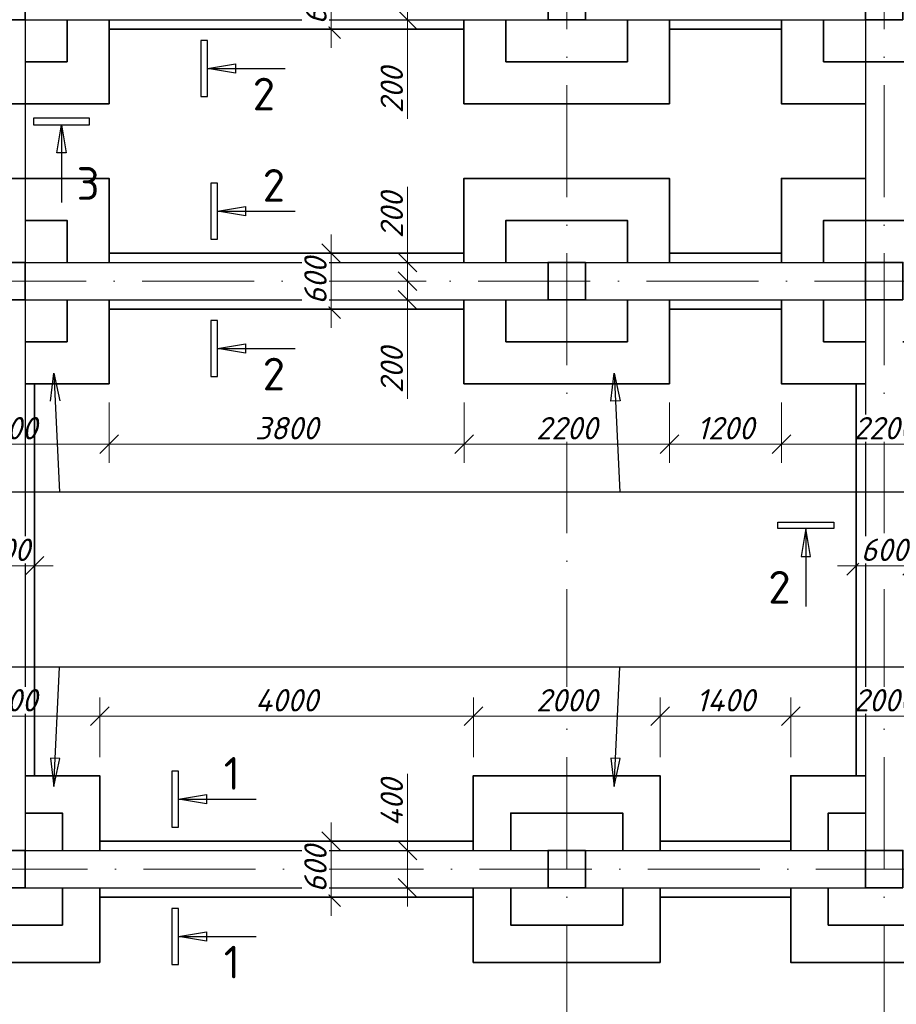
# Model space of a CAD drawing. Header units: millimetres. Extents: x 363306 to 7757304, y 1022887 to 1207196.
# Tile 11 of 256: x 482586 to 491973, y 1068336 to 1078885. Entities that reach past the tile are written whole.
import ezdxf

# ---------------------------------------------------------------- set-up
doc = ezdxf.new("R2010")
doc.units = ezdxf.units.MM
doc.linetypes.add('ACAD_ISO10W100', pattern=[18, 12, -3, 0, -3])
doc.layers.add('kcd_tx', color=7, linetype='Continuous')
doc.layers.add('размеры', color=12, linetype='Continuous', lineweight=15)
doc.styles.get("Standard").update_dxf_attribs({"font": 'isocpeui.ttf'})
doc.dimstyles.new('Санжар', dxfattribs={"dimtxt": 240, "dimasz": 200, "dimexe": 200, "dimexo": 200, "dimgap": 50, "dimtad": 1, "dimdec": 0, "dimtxsty": 'Standard', "dimblk": 'OBLIQUE', "dimcen": 2.5, "dimdle": 200, "dimclrd": 152, "dimclre": 152, "dimclrt": 152, "dimadec": 0, "dimazin": 0, "dimtfac": 1, "dimtdec": 0, "dimtmove": 0, "dimatfit": 3, "dimldrblk": 'OBLIQUE', "dimfxl": 0, "dimlwd": 0, "dimlwe": 0, "dimarcsym": 0})

# ---------------------------------------------------------------- blocks, each defined once
blk = doc.blocks.new('_Oblique')
at = {"color": 0, "linetype": 'ByBlock', "lineweight": -2}
blk.add_line((-0.5, -0.5), (0.5, 0.5), dxfattribs=at)
blk = doc.blocks.new('*D247')
at = {"layer": 'Defpoints', "color": 0, "lineweight": 25, "transparency": 16777216}
for p in [(486421, 1069985), (486740, 1069985), (486309, 1069585)]:
    blk.add_point(p, dxfattribs=at)
at = {"layer": 'kcd_tx', "lineweight": 0, "transparency": 16777216}
for p, q in [((486740, 1069985), (486740, 1070806)), ((486621, 1069985), (486940, 1069985)), ((486740, 1069385), (486740, 1069985)), ((486509, 1069585), (486940, 1069585))]:
    blk.add_line(p, q, dxfattribs=at)
at = {"layer": 'kcd_tx', "lineweight": 0, "transparency": 16777216, "xscale": 200, "yscale": 200, "zscale": 200}
for p, rotation in [((486740, 1069985), 90), ((486740, 1069585), 270)]:
    blk.add_blockref('_Oblique', p, dxfattribs=dict(at, rotation=rotation))
at = {"layer": 'kcd_tx', "lineweight": 40, "transparency": 16777216, "insert": (486570, 1070496), "char_height": 240, "attachment_point": 5, "rotation": 90, "bg_fill": 3, "box_fill_scale": 1.1, "bg_fill_color": 256, "bg_fill_true_color": 13158600, "bg_fill_transparency": 0}
blk.add_mtext('400', dxfattribs=at)
blk = doc.blocks.new('*D248')
at = {"layer": 'Defpoints', "color": 0, "lineweight": 25, "transparency": 16777216}
for p in [(486309, 1076085), (486740, 1076085), (486309, 1075885)]:
    blk.add_point(p, dxfattribs=at)
at = {"layer": 'kcd_tx', "lineweight": 0, "transparency": 16777216}
for p, q in [((486509, 1076085), (486940, 1076085)), ((486740, 1076085), (486740, 1075685)), ((486509, 1075885), (486940, 1075885)), ((486740, 1075885), (486740, 1074823))]:
    blk.add_line(p, q, dxfattribs=at)
at = {"layer": 'kcd_tx', "lineweight": 0, "transparency": 16777216, "xscale": 200, "yscale": 200, "zscale": 200}
for p, rotation in [((486740, 1076085), 90), ((486740, 1075885), 270)]:
    blk.add_blockref('_Oblique', p, dxfattribs=dict(at, rotation=rotation))
at = {"layer": 'kcd_tx', "lineweight": 40, "transparency": 16777216, "insert": (486570, 1075128), "char_height": 240, "attachment_point": 5, "rotation": 90, "bg_fill": 3, "box_fill_scale": 1.1, "bg_fill_color": 256, "bg_fill_true_color": 13158600, "bg_fill_transparency": 0}
blk.add_mtext('200', dxfattribs=at)
blk = doc.blocks.new('*D249')
at = {"layer": 'Defpoints', "color": 0, "lineweight": 25, "transparency": 16777216}
for p in [(486421, 1076285), (486740, 1076285), (486309, 1076085)]:
    blk.add_point(p, dxfattribs=at)
at = {"layer": 'kcd_tx', "lineweight": 0, "transparency": 16777216}
for p, q in [((486740, 1076285), (486740, 1077095)), ((486621, 1076285), (486940, 1076285)), ((486740, 1075885), (486740, 1076285)), ((486509, 1076085), (486940, 1076085))]:
    blk.add_line(p, q, dxfattribs=at)
at = {"layer": 'kcd_tx', "lineweight": 0, "transparency": 16777216, "xscale": 200, "yscale": 200, "zscale": 200}
for p, rotation in [((486740, 1076285), 90), ((486740, 1076085), 270)]:
    blk.add_blockref('_Oblique', p, dxfattribs=dict(at, rotation=rotation))
at = {"layer": 'kcd_tx', "lineweight": 40, "transparency": 16777216, "insert": (486570, 1076790), "char_height": 240, "attachment_point": 5, "rotation": 90, "bg_fill": 3, "box_fill_scale": 1.1, "bg_fill_color": 256, "bg_fill_true_color": 13158600, "bg_fill_transparency": 0}
blk.add_mtext('200', dxfattribs=at)
blk = doc.blocks.new('*D250')
at = {"layer": 'Defpoints', "color": 0, "lineweight": 25, "transparency": 16777216}
for p in [(486309, 1079085), (486740, 1079085), (486309, 1078885)]:
    blk.add_point(p, dxfattribs=at)
at = {"layer": 'kcd_tx', "lineweight": 0, "transparency": 16777216}
for p, q in [((486509, 1079085), (486940, 1079085)), ((486740, 1079085), (486740, 1078685)), ((486509, 1078885), (486940, 1078885)), ((486740, 1078885), (486740, 1077823))]:
    blk.add_line(p, q, dxfattribs=at)
at = {"layer": 'kcd_tx', "lineweight": 0, "transparency": 16777216, "xscale": 200, "yscale": 200, "zscale": 200}
for p, rotation in [((486740, 1079085), 90), ((486740, 1078885), 270)]:
    blk.add_blockref('_Oblique', p, dxfattribs=dict(at, rotation=rotation))
at = {"layer": 'kcd_tx', "lineweight": 40, "transparency": 16777216, "insert": (486570, 1078128), "char_height": 240, "attachment_point": 5, "rotation": 90, "bg_fill": 3, "box_fill_scale": 1.1, "bg_fill_color": 256, "bg_fill_true_color": 13158600, "bg_fill_transparency": 0}
blk.add_mtext('200', dxfattribs=at)
blk = doc.blocks.new('*D263')
at = {"linetype": 'Continuous', "lineweight": 0, "transparency": 16777216}
for p, q in [((483444, 1070985), (483444, 1071623)), ((487444, 1070985), (487444, 1071623)), ((483244, 1071423), (487644, 1071423))]:
    blk.add_line(p, q, dxfattribs=at)
at = {"layer": 'Defpoints', "color": 0, "lineweight": 25, "transparency": 16777216}
for p in [(487444, 1071423), (483444, 1070785), (487444, 1070785)]:
    blk.add_point(p, dxfattribs=at)
at = {"lineweight": 0, "transparency": 16777216, "xscale": 200, "yscale": 200, "zscale": 200, "rotation": 180}
blk.add_blockref('_Oblique', (483444, 1071423), dxfattribs=at)
at = {"lineweight": 0, "transparency": 16777216, "xscale": 200, "yscale": 200, "zscale": 200}
blk.add_blockref('_Oblique', (487444, 1071423), dxfattribs=at)
at = {"lineweight": 0, "transparency": 16777216, "insert": (485444, 1071593), "char_height": 240, "attachment_point": 5, "bg_fill": 3, "box_fill_scale": 1.1, "bg_fill_color": 256, "bg_fill_true_color": 13158600, "bg_fill_transparency": 0}
blk.add_mtext('4000', dxfattribs=at)
blk = doc.blocks.new('*D264')
at = {"linetype": 'Continuous', "lineweight": 0, "transparency": 16777216}
for p, q in [((487444, 1070985), (487444, 1071623)), ((489444, 1070985), (489444, 1071623)), ((487244, 1071423), (489644, 1071423))]:
    blk.add_line(p, q, dxfattribs=at)
at = {"layer": 'Defpoints', "color": 0, "lineweight": 25, "transparency": 16777216}
for p in [(489444, 1071423), (487444, 1070785), (489444, 1070785)]:
    blk.add_point(p, dxfattribs=at)
at = {"lineweight": 0, "transparency": 16777216, "xscale": 200, "yscale": 200, "zscale": 200, "rotation": 180}
blk.add_blockref('_Oblique', (487444, 1071423), dxfattribs=at)
at = {"lineweight": 0, "transparency": 16777216, "xscale": 200, "yscale": 200, "zscale": 200}
blk.add_blockref('_Oblique', (489444, 1071423), dxfattribs=at)
at = {"lineweight": 0, "transparency": 16777216, "insert": (488444, 1071593), "char_height": 240, "attachment_point": 5, "bg_fill": 3, "box_fill_scale": 1.1, "bg_fill_color": 256, "bg_fill_true_color": 13158600, "bg_fill_transparency": 0}
blk.add_mtext('2000', dxfattribs=at)
blk = doc.blocks.new('*D396')
at = {"linetype": 'Continuous', "lineweight": 0, "transparency": 16777216}
for p, q in [((489444, 1070985), (489444, 1071623)), ((490844, 1070985), (490844, 1071623)), ((489244, 1071423), (491044, 1071423))]:
    blk.add_line(p, q, dxfattribs=at)
at = {"layer": 'Defpoints', "color": 0, "lineweight": 25, "transparency": 16777216}
for p in [(490844, 1071423), (489444, 1070785), (490844, 1070785)]:
    blk.add_point(p, dxfattribs=at)
at = {"lineweight": 0, "transparency": 16777216, "xscale": 200, "yscale": 200, "zscale": 200, "rotation": 180}
blk.add_blockref('_Oblique', (489444, 1071423), dxfattribs=at)
at = {"lineweight": 0, "transparency": 16777216, "xscale": 200, "yscale": 200, "zscale": 200}
blk.add_blockref('_Oblique', (490844, 1071423), dxfattribs=at)
at = {"lineweight": 0, "transparency": 16777216, "insert": (490144, 1071593), "char_height": 240, "attachment_point": 5, "bg_fill": 3, "box_fill_scale": 1.1, "bg_fill_color": 256, "bg_fill_true_color": 13158600, "bg_fill_transparency": 0}
blk.add_mtext('1400', dxfattribs=at)
blk = doc.blocks.new('*D397')
at = {"linetype": 'Continuous', "lineweight": 0, "transparency": 16777216}
for p, q in [((490844, 1070985), (490844, 1071623)), ((492844, 1070985), (492844, 1071623)), ((490644, 1071423), (493044, 1071423))]:
    blk.add_line(p, q, dxfattribs=at)
at = {"layer": 'Defpoints', "color": 0, "lineweight": 25, "transparency": 16777216}
for p in [(492844, 1071423), (490844, 1070785), (492844, 1070785)]:
    blk.add_point(p, dxfattribs=at)
at = {"lineweight": 0, "transparency": 16777216, "xscale": 200, "yscale": 200, "zscale": 200, "rotation": 180}
blk.add_blockref('_Oblique', (490844, 1071423), dxfattribs=at)
at = {"lineweight": 0, "transparency": 16777216, "xscale": 200, "yscale": 200, "zscale": 200}
blk.add_blockref('_Oblique', (492844, 1071423), dxfattribs=at)
at = {"lineweight": 0, "transparency": 16777216, "insert": (491844, 1071593), "char_height": 240, "attachment_point": 5, "bg_fill": 3, "box_fill_scale": 1.1, "bg_fill_color": 256, "bg_fill_true_color": 13158600, "bg_fill_transparency": 0}
blk.add_mtext('2000', dxfattribs=at)
blk = doc.blocks.new('*D403')
at = {"linetype": 'Continuous', "lineweight": 0, "transparency": 16777216}
for p, q in [((481344, 1074785), (481344, 1074138)), ((483544, 1074785), (483544, 1074138)), ((481144, 1074338), (483744, 1074338))]:
    blk.add_line(p, q, dxfattribs=at)
at = {"layer": 'Defpoints', "color": 0, "lineweight": 25, "transparency": 16777216}
for p in [(481344, 1074985), (483544, 1074985), (483544, 1074338)]:
    blk.add_point(p, dxfattribs=at)
at = {"lineweight": 0, "transparency": 16777216, "xscale": 200, "yscale": 200, "zscale": 200, "rotation": 180}
blk.add_blockref('_Oblique', (481344, 1074338), dxfattribs=at)
at = {"lineweight": 0, "transparency": 16777216, "xscale": 200, "yscale": 200, "zscale": 200}
blk.add_blockref('_Oblique', (483544, 1074338), dxfattribs=at)
at = {"lineweight": 0, "transparency": 16777216, "insert": (482444, 1074508), "char_height": 240, "attachment_point": 5, "bg_fill": 3, "box_fill_scale": 1.1, "bg_fill_color": 256, "bg_fill_true_color": 13158600, "bg_fill_transparency": 0}
blk.add_mtext('2200', dxfattribs=at)
blk = doc.blocks.new('*D404')
at = {"linetype": 'Continuous', "lineweight": 0, "transparency": 16777216}
for p, q in [((483544, 1074785), (483544, 1074138)), ((487344, 1074785), (487344, 1074138)), ((483344, 1074338), (487544, 1074338))]:
    blk.add_line(p, q, dxfattribs=at)
at = {"layer": 'Defpoints', "color": 0, "lineweight": 25, "transparency": 16777216}
for p in [(483544, 1074985), (487344, 1074985), (487344, 1074338)]:
    blk.add_point(p, dxfattribs=at)
at = {"lineweight": 0, "transparency": 16777216, "xscale": 200, "yscale": 200, "zscale": 200, "rotation": 180}
blk.add_blockref('_Oblique', (483544, 1074338), dxfattribs=at)
at = {"lineweight": 0, "transparency": 16777216, "xscale": 200, "yscale": 200, "zscale": 200}
blk.add_blockref('_Oblique', (487344, 1074338), dxfattribs=at)
at = {"lineweight": 0, "transparency": 16777216, "insert": (485444, 1074508), "char_height": 240, "attachment_point": 5, "bg_fill": 3, "box_fill_scale": 1.1, "bg_fill_color": 256, "bg_fill_true_color": 13158600, "bg_fill_transparency": 0}
blk.add_mtext('3800', dxfattribs=at)
blk = doc.blocks.new('*D266')
at = {"linetype": 'Continuous', "lineweight": 0, "transparency": 16777216}
for p, q in [((487344, 1074785), (487344, 1074138)), ((489544, 1074785), (489544, 1074138)), ((487144, 1074338), (489744, 1074338))]:
    blk.add_line(p, q, dxfattribs=at)
at = {"layer": 'Defpoints', "color": 0, "lineweight": 25, "transparency": 16777216}
for p in [(487344, 1074985), (489544, 1074985), (489544, 1074338)]:
    blk.add_point(p, dxfattribs=at)
at = {"lineweight": 0, "transparency": 16777216, "xscale": 200, "yscale": 200, "zscale": 200, "rotation": 180}
blk.add_blockref('_Oblique', (487344, 1074338), dxfattribs=at)
at = {"lineweight": 0, "transparency": 16777216, "xscale": 200, "yscale": 200, "zscale": 200}
blk.add_blockref('_Oblique', (489544, 1074338), dxfattribs=at)
at = {"lineweight": 0, "transparency": 16777216, "insert": (488444, 1074508), "char_height": 240, "attachment_point": 5, "bg_fill": 3, "box_fill_scale": 1.1, "bg_fill_color": 256, "bg_fill_true_color": 13158600, "bg_fill_transparency": 0}
blk.add_mtext('2200', dxfattribs=at)
blk = doc.blocks.new('*D405')
at = {"linetype": 'Continuous', "lineweight": 0, "transparency": 16777216}
for p, q in [((489544, 1074785), (489544, 1074138)), ((490744, 1074785), (490744, 1074138)), ((489344, 1074338), (490944, 1074338))]:
    blk.add_line(p, q, dxfattribs=at)
at = {"layer": 'Defpoints', "color": 0, "lineweight": 25, "transparency": 16777216}
for p in [(489544, 1074985), (490744, 1074985), (490744, 1074338)]:
    blk.add_point(p, dxfattribs=at)
at = {"lineweight": 0, "transparency": 16777216, "xscale": 200, "yscale": 200, "zscale": 200, "rotation": 180}
blk.add_blockref('_Oblique', (489544, 1074338), dxfattribs=at)
at = {"lineweight": 0, "transparency": 16777216, "xscale": 200, "yscale": 200, "zscale": 200}
blk.add_blockref('_Oblique', (490744, 1074338), dxfattribs=at)
at = {"lineweight": 0, "transparency": 16777216, "insert": (490144, 1074508), "char_height": 240, "attachment_point": 5, "bg_fill": 3, "box_fill_scale": 1.1, "bg_fill_color": 256, "bg_fill_true_color": 13158600, "bg_fill_transparency": 0}
blk.add_mtext('1200', dxfattribs=at)
blk = doc.blocks.new('*D406')
at = {"linetype": 'Continuous', "lineweight": 0, "transparency": 16777216}
for p, q in [((490744, 1074785), (490744, 1074138)), ((492944, 1074785), (492944, 1074138)), ((490544, 1074338), (493144, 1074338))]:
    blk.add_line(p, q, dxfattribs=at)
at = {"layer": 'Defpoints', "color": 0, "lineweight": 25, "transparency": 16777216}
for p in [(490744, 1074985), (492944, 1074985), (492944, 1074338)]:
    blk.add_point(p, dxfattribs=at)
at = {"lineweight": 0, "transparency": 16777216, "xscale": 200, "yscale": 200, "zscale": 200, "rotation": 180}
blk.add_blockref('_Oblique', (490744, 1074338), dxfattribs=at)
at = {"lineweight": 0, "transparency": 16777216, "xscale": 200, "yscale": 200, "zscale": 200}
blk.add_blockref('_Oblique', (492944, 1074338), dxfattribs=at)
at = {"lineweight": 0, "transparency": 16777216, "insert": (491844, 1074508), "char_height": 240, "attachment_point": 5, "bg_fill": 3, "box_fill_scale": 1.1, "bg_fill_color": 256, "bg_fill_true_color": 13158600, "bg_fill_transparency": 0}
blk.add_mtext('2200', dxfattribs=at)
blk = doc.blocks.new('*D357')
at = {"linetype": 'Continuous', "lineweight": 0, "transparency": 16777216}
for p, q in [((481444, 1070985), (481444, 1071623)), ((483444, 1070985), (483444, 1071623)), ((481244, 1071423), (483644, 1071423))]:
    blk.add_line(p, q, dxfattribs=at)
at = {"layer": 'Defpoints', "color": 0, "lineweight": 25, "transparency": 16777216}
for p in [(483444, 1071423), (481444, 1070785), (483444, 1070785)]:
    blk.add_point(p, dxfattribs=at)
at = {"lineweight": 0, "transparency": 16777216, "xscale": 200, "yscale": 200, "zscale": 200, "rotation": 180}
blk.add_blockref('_Oblique', (481444, 1071423), dxfattribs=at)
at = {"lineweight": 0, "transparency": 16777216, "xscale": 200, "yscale": 200, "zscale": 200}
blk.add_blockref('_Oblique', (483444, 1071423), dxfattribs=at)
at = {"lineweight": 0, "transparency": 16777216, "insert": (482444, 1071593), "char_height": 240, "attachment_point": 5, "bg_fill": 3, "box_fill_scale": 1.1, "bg_fill_color": 256, "bg_fill_true_color": 13158600, "bg_fill_transparency": 0}
blk.add_mtext('2000', dxfattribs=at)
blk = doc.blocks.new('*D200')
at = {"layer": 'Defpoints', "color": 0, "lineweight": 25, "transparency": 16777216}
for p in [(485923, 1070085), (486141, 1070085, 0), (486141, 1069485, 0)]:
    blk.add_point(p, dxfattribs=at)
at = {"layer": 'kcd_tx', "lineweight": 0, "transparency": 16777216}
for p, q in [((485923, 1069285), (485923, 1070285)), ((485941, 1070085), (485723, 1070085)), ((485941, 1069485), (485723, 1069485))]:
    blk.add_line(p, q, dxfattribs=at)
at = {"layer": 'kcd_tx', "lineweight": 0, "transparency": 16777216, "xscale": 200, "yscale": 200, "zscale": 200}
for p, rotation in [((485923, 1070085), 90), ((485923, 1069485), 270)]:
    blk.add_blockref('_Oblique', p, dxfattribs=dict(at, rotation=rotation))
at = {"layer": 'kcd_tx', "lineweight": 40, "transparency": 16777216, "insert": (485753, 1069785), "char_height": 240, "attachment_point": 5, "rotation": 90, "bg_fill": 3, "box_fill_scale": 1.1, "bg_fill_color": 256, "bg_fill_true_color": 13158600, "bg_fill_transparency": 0}
blk.add_mtext('600', dxfattribs=at)
blk = doc.blocks.new('*D204')
at = {"layer": 'Defpoints', "color": 0, "lineweight": 25, "transparency": 16777216}
for p in [(485923, 1079385), (486141, 1079385, 0), (486141, 1078785, 0)]:
    blk.add_point(p, dxfattribs=at)
at = {"layer": 'kcd_tx', "lineweight": 0, "transparency": 16777216}
for p, q in [((485923, 1078585), (485923, 1079585)), ((485941, 1079385), (485723, 1079385)), ((485941, 1078785), (485723, 1078785))]:
    blk.add_line(p, q, dxfattribs=at)
at = {"layer": 'kcd_tx', "lineweight": 0, "transparency": 16777216, "xscale": 200, "yscale": 200, "zscale": 200}
for p, rotation in [((485923, 1079385), 90), ((485923, 1078785), 270)]:
    blk.add_blockref('_Oblique', p, dxfattribs=dict(at, rotation=rotation))
at = {"layer": 'kcd_tx', "lineweight": 40, "transparency": 16777216, "insert": (485753, 1079085), "char_height": 240, "attachment_point": 5, "rotation": 90, "bg_fill": 3, "box_fill_scale": 1.1, "bg_fill_color": 256, "bg_fill_true_color": 13158600, "bg_fill_transparency": 0}
blk.add_mtext('600', dxfattribs=at)
blk = doc.blocks.new('*D206')
at = {"layer": 'Defpoints', "color": 0, "lineweight": 25, "transparency": 16777216}
for p in [(485923, 1076385), (486141, 1076385, 0), (486141, 1075785, 0)]:
    blk.add_point(p, dxfattribs=at)
at = {"layer": 'kcd_tx', "lineweight": 0, "transparency": 16777216}
for p, q in [((485923, 1075585), (485923, 1076585)), ((485941, 1076385), (485723, 1076385)), ((485941, 1075785), (485723, 1075785))]:
    blk.add_line(p, q, dxfattribs=at)
at = {"layer": 'kcd_tx', "lineweight": 0, "transparency": 16777216, "xscale": 200, "yscale": 200, "zscale": 200}
for p, rotation in [((485923, 1076385), 90), ((485923, 1075785), 270)]:
    blk.add_blockref('_Oblique', p, dxfattribs=dict(at, rotation=rotation))
at = {"layer": 'kcd_tx', "lineweight": 40, "transparency": 16777216, "insert": (485753, 1076085), "char_height": 240, "attachment_point": 5, "rotation": 90, "bg_fill": 3, "box_fill_scale": 1.1, "bg_fill_color": 256, "bg_fill_true_color": 13158600, "bg_fill_transparency": 0}
blk.add_mtext('600', dxfattribs=at)
blk = doc.blocks.new('*D207')
at = {"layer": 'Defpoints', "color": 0, "lineweight": 25, "transparency": 16777216}
blk.add_point((482744, 1073035), dxfattribs=at)
at = {"layer": 'kcd_tx', "lineweight": 0, "transparency": 16777216}
for p, q in [((481944, 1073035), (482944, 1073035)), ((482144, 1073036), (482144, 1072835)), ((482744, 1073036), (482744, 1072835))]:
    blk.add_line(p, q, dxfattribs=at)
at = {"layer": 'kcd_tx', "lineweight": 0, "transparency": 16777216, "xscale": 200, "yscale": 200, "zscale": 200, "rotation": 180}
blk.add_blockref('_Oblique', (482144, 1073035), dxfattribs=at)
at = {"layer": 'kcd_tx', "lineweight": 0, "transparency": 16777216, "xscale": 200, "yscale": 200, "zscale": 200}
blk.add_blockref('_Oblique', (482744, 1073035), dxfattribs=at)
at = {"layer": 'kcd_tx', "lineweight": 25, "transparency": 16777216, "insert": (482444, 1073205), "char_height": 240, "attachment_point": 5, "bg_fill": 3, "box_fill_scale": 1.1, "bg_fill_color": 256, "bg_fill_true_color": 13158600, "bg_fill_transparency": 0}
blk.add_mtext('600', dxfattribs=at)
at = {"layer": 'Defpoints', "color": 0, "lineweight": 25, "transparency": 16777216}
for p in [(482144, 1073348, 0), (482744, 1073348, 0)]:
    blk.add_point(p, dxfattribs=at)
blk = doc.blocks.new('*D208')
at = {"layer": 'Defpoints', "color": 0, "lineweight": 25, "transparency": 16777216}
blk.add_point((492144, 1073035), dxfattribs=at)
at = {"layer": 'kcd_tx', "lineweight": 0, "transparency": 16777216}
for p, q in [((491344, 1073035), (492344, 1073035)), ((491544, 1073036), (491544, 1072835)), ((492144, 1073036), (492144, 1072835))]:
    blk.add_line(p, q, dxfattribs=at)
at = {"layer": 'kcd_tx', "lineweight": 0, "transparency": 16777216, "xscale": 200, "yscale": 200, "zscale": 200, "rotation": 180}
blk.add_blockref('_Oblique', (491544, 1073035), dxfattribs=at)
at = {"layer": 'kcd_tx', "lineweight": 0, "transparency": 16777216, "xscale": 200, "yscale": 200, "zscale": 200}
blk.add_blockref('_Oblique', (492144, 1073035), dxfattribs=at)
at = {"layer": 'kcd_tx', "lineweight": 25, "transparency": 16777216, "insert": (491844, 1073205), "char_height": 240, "attachment_point": 5, "bg_fill": 3, "box_fill_scale": 1.1, "bg_fill_color": 256, "bg_fill_true_color": 13158600, "bg_fill_transparency": 0}
blk.add_mtext('600', dxfattribs=at)
at = {"layer": 'Defpoints', "color": 0, "lineweight": 25, "transparency": 16777216}
for p in [(491544, 1073348, 0), (492144, 1073348, 0)]:
    blk.add_point(p, dxfattribs=at)

msp = doc.modelspace()

# ---------------------------------------------------------------- linework, layer by layer
at = {"color": 1, "linetype": 'ACAD_ISO10W100', "lineweight": 9, "ltscale": 100}
for p, q in [((488443.503, 1085384.834), (488443.503, 1066657.115)), ((491843.503, 1085384.834), (491843.503, 1066657.115)), ((474895.797, 1076084.834), (505397.075, 1076084.834)), ((474910.453, 1069784.834), (504643.503, 1069784.834))]:
    msp.add_line(p, q, dxfattribs=at)
at = {"lineweight": 30, "ltscale": 100}
for p, q in [((482643.503, 1078884.834), (488243.503, 1078884.834)), ((488643.503, 1078884.834), (491643.503, 1078884.834)), ((482643.503, 1076284.834), (488243.503, 1076284.834)), ((488643.503, 1076284.834), (491643.503, 1076284.834)), ((482643.503, 1075884.834), (488243.503, 1075884.834)), ((488643.503, 1075884.834), (491643.503, 1075884.834)), ((491643.503, 1075884.834), (491643.503, 1069984.834)), ((488643.503, 1069984.834), (491643.503, 1069984.834)), ((482643.503, 1069584.834), (488243.503, 1069584.834)), ((488643.503, 1069584.834), (491643.503, 1069584.834))]:
    msp.add_line(p, q, dxfattribs=at)
at = {"color": 5, "lineweight": 30, "ltscale": 100}
msp.add_line((482643.503, 1078884.834), (482643.503, 1076284.834), dxfattribs=at)
at = {"linetype": 'Continuous', "lineweight": 25}
for p, q in [((484596.414, 1078662.783), (484526.414, 1078662.783)), ((484526.414, 1078662.783), (484526.414, 1078062.783)), ((484596.414, 1078062.783), (484596.414, 1078662.783)), ((484596.414, 1078362.783), (484896.865, 1078413.061)), ((484896.865, 1078312.505), (484596.414, 1078362.783)), ((484896.865, 1078413.061), (484896.865, 1078312.505)), ((484526.414, 1078062.783), (484596.414, 1078062.783)), ((483333.042, 1077828.555), (482733.042, 1077828.555)), ((482733.042, 1077828.555), (482733.042, 1077758.555)), ((483333.042, 1077758.555), (483333.042, 1077828.555)), ((482733.042, 1077758.555), (483333.042, 1077758.555)), ((482982.764, 1077458.105), (483033.042, 1077758.555)), ((483033.042, 1077758.555), (483083.32, 1077458.105)), ((483083.32, 1077458.105), (482982.764, 1077458.105)), ((484703.228, 1077134.615), (484633.228, 1077134.615)), ((484633.228, 1077134.615), (484633.228, 1076534.615)), ((484703.228, 1076534.615), (484703.228, 1077134.615)), ((484703.228, 1076834.615), (485003.678, 1076884.893)), ((485003.678, 1076884.893), (485003.678, 1076784.337)), ((485003.678, 1076784.337), (484703.228, 1076834.615)), ((484633.228, 1076534.615), (484703.228, 1076534.615)), ((484703.228, 1075662.783), (484633.228, 1075662.783)), ((484633.228, 1075662.783), (484633.228, 1075062.783)), ((484703.228, 1075062.783), (484703.228, 1075662.783)), ((484703.228, 1075362.783), (485003.678, 1075413.061)), ((485003.678, 1075413.061), (485003.678, 1075312.505)), ((485003.678, 1075312.505), (484703.228, 1075362.783)), ((484633.228, 1075062.783), (484703.228, 1075062.783)), ((490703.964, 1073432.818), (490703.964, 1073502.818)), ((490703.964, 1073502.818), (491303.964, 1073502.818)), ((491303.964, 1073502.818), (491303.964, 1073432.818)), ((491303.964, 1073432.818), (490703.964, 1073432.818)), ((491003.964, 1073432.818), (490953.686, 1073132.368)), ((491054.242, 1073132.368), (491003.964, 1073432.818)), ((490953.686, 1073132.368), (491054.242, 1073132.368)), ((484285.507, 1070534.615), (484585.957, 1070584.893)), ((484585.957, 1070484.337), (484285.507, 1070534.615)), ((484585.957, 1070584.893), (484585.957, 1070484.337)), ((484215.507, 1070234.615), (484285.507, 1070234.615)), ((484285.507, 1069362.783), (484215.507, 1069362.783)), ((484215.507, 1069362.783), (484215.507, 1068762.783)), ((484285.507, 1068762.783), (484285.507, 1069362.783)), ((484285.507, 1069062.783), (484585.957, 1069113.061)), ((484585.957, 1069012.505), (484285.507, 1069062.783)), ((484585.957, 1069113.061), (484585.957, 1069012.505)), ((484215.507, 1068762.783), (484285.507, 1068762.783))]:
    msp.add_line(p, q, dxfattribs=at)
for points in [[(484596.414, 1078362.783), (485429.748, 1078362.783)], [(483033.042, 1077758.555), (483033.042, 1076925.222)], [(484703.228, 1076834.615), (485536.561, 1076834.615)], [(484703.228, 1075362.783), (485536.561, 1075362.783)], [(491003.964, 1073432.818), (491003.964, 1072599.485)], [(484285.507, 1070534.615), (485118.84, 1070534.615)], [(484285.507, 1069062.783), (485118.84, 1069062.783)]]:
    msp.add_lwpolyline(points, dxfattribs=at)
at = {"color": 5, "lineweight": 25, "ltscale": 100}
for points in [[(507660.09, 1073821.911), (479613.786, 1073821.911)], [(507660.09, 1071947.757), (479613.786, 1071947.757)]]:
    msp.add_lwpolyline(points, dxfattribs=at)
at = {"layer": 'размеры', "color": 5, "lineweight": 30, "ltscale": 5}
msp.add_line((491643.503, 1078884.834), (491643.503, 1076284.834), dxfattribs=at)
at = {"layer": 'размеры', "lineweight": 35, "ltscale": 5}
for points in [[(482643.503, 1078884.834), (482243.503, 1078884.834), (482243.503, 1079284.834), (482643.503, 1079284.834)], [(488643.503, 1078884.834), (488243.503, 1078884.834), (488243.503, 1079284.834), (488643.503, 1079284.834)], [(492043.503, 1078884.834), (491643.503, 1078884.834), (491643.503, 1079284.834), (492043.503, 1079284.834)], [(482643.503, 1075884.834), (482243.503, 1075884.834), (482243.503, 1076284.834), (482643.503, 1076284.834)], [(488643.503, 1075884.834), (488243.503, 1075884.834), (488243.503, 1076284.834), (488643.503, 1076284.834)], [(492043.503, 1075884.834), (491643.503, 1075884.834), (491643.503, 1076284.834), (492043.503, 1076284.834)], [(482643.503, 1069984.834), (482243.503, 1069984.834), (482243.503, 1069584.834), (482643.503, 1069584.834)], [(488643.503, 1069984.834), (488243.503, 1069984.834), (488243.503, 1069584.834), (488643.503, 1069584.834)], [(492043.503, 1069584.834), (491643.503, 1069584.834), (491643.503, 1069984.834), (492043.503, 1069984.834)]]:
    msp.add_lwpolyline(points, close=True, dxfattribs=at)
at = {"layer": 'размеры', "color": 18, "lineweight": 35, "ltscale": 5, "true_color": 0x000000}
for points in [[(483543.503, 1078884.834), (483543.503, 1077984.834), (481343.503, 1077984.834), (481343.503, 1078884.834)], [(483093.503, 1078884.834), (483093.503, 1078434.834), (482643.503, 1078434.834)], [(489543.503, 1078884.834), (489543.503, 1077984.834), (487343.503, 1077984.834), (487343.503, 1078884.834)], [(489093.503, 1078884.834), (489093.503, 1078434.834), (487793.503, 1078434.834), (487793.503, 1078884.834)], [(491643.503, 1077984.834), (490743.503, 1077984.834), (490743.503, 1078884.834)], [(492493.503, 1078884.834), (492493.503, 1078434.834), (491193.503, 1078434.834), (491193.503, 1078884.834)], [(489543.503, 1078784.834), (490743.503, 1078784.834)], [(481343.503, 1076284.834), (481343.503, 1077184.834), (483543.503, 1077184.834), (483543.503, 1076284.834)], [(487343.503, 1076284.834), (487343.503, 1077184.834), (489543.503, 1077184.834), (489543.503, 1076284.834)], [(490743.503, 1076284.834), (490743.503, 1077184.834), (491643.503, 1077184.834)], [(482643.503, 1076734.834), (483093.503, 1076734.834), (483093.503, 1076284.834)], [(487793.503, 1076284.834), (487793.503, 1076734.834), (489093.503, 1076734.834), (489093.503, 1076284.834)], [(491193.503, 1076284.834), (491193.503, 1076734.834), (492493.503, 1076734.834), (492493.503, 1075434.834), (492043.503, 1075434.834)], [(489543.503, 1076384.834), (490743.503, 1076384.834)], [(483093.503, 1075884.834), (483093.503, 1075434.834), (482643.503, 1075434.834)], [(483543.503, 1075884.834), (483543.503, 1074984.834), (482643.503, 1074984.834)], [(487793.503, 1075884.834), (487793.503, 1075434.834), (489093.503, 1075434.834), (489093.503, 1075884.834)], [(491643.503, 1074984.834), (490743.503, 1074984.834), (490743.503, 1075884.834)], [(491643.503, 1075434.834), (491193.503, 1075434.834), (491193.503, 1075884.834)], [(489543.503, 1075784.834), (490743.503, 1075784.834)], [(482643.503, 1070784.834), (483443.503, 1070784.834), (483443.503, 1069984.834)], [(490843.503, 1069984.834), (490843.503, 1070784.834), (491643.503, 1070784.834)], [(482643.503, 1070384.834), (483043.503, 1070384.834), (483043.503, 1069984.834)], [(489043.503, 1069984.834), (489043.503, 1070384.834), (487843.503, 1070384.834), (487843.503, 1069984.834)], [(491243.503, 1069984.834), (491243.503, 1070384.834), (491643.503, 1070384.834)], [(489443.503, 1070084.834), (490843.503, 1070084.834)], [(483443.503, 1069584.834), (483443.503, 1068784.834), (481443.503, 1068784.834), (481443.503, 1069584.834)], [(483043.503, 1069584.834), (483043.503, 1069184.834), (481843.503, 1069184.834), (481843.503, 1069584.834)], [(489443.503, 1069584.834), (489443.503, 1068784.834), (487443.503, 1068784.834), (487443.503, 1069584.834)], [(489043.503, 1069584.834), (489043.503, 1069184.834), (487843.503, 1069184.834), (487843.503, 1069584.834)], [(492843.503, 1069584.834), (492843.503, 1068784.834), (490843.503, 1068784.834), (490843.503, 1069584.834)], [(492443.503, 1069584.834), (492443.503, 1069184.834), (491243.503, 1069184.834), (491243.503, 1069584.834)], [(489443.503, 1069484.834), (490843.503, 1069484.834)]]:
    msp.add_lwpolyline(points, dxfattribs=at)

# ---------------------------------------------------------------- texts
at = {"linetype": 'Continuous', "lineweight": 25, "char_height": 350, "width": 315}
for s, insert, attachment_point in [('{\\fISOCPEUR|b0|i0|c204|p34;2}', (485081.414, 1078262.783), 1), ('{\\fISOCPEUR|b0|i0|c204|p34;3}', (483195.738, 1077304.833), 1), ('{\\fISOCPEUR|b0|i0|c204|p34;2}', (485188.228, 1077284.615), 1), ('{\\fISOCPEUR|b0|i0|c204|p34;2}', (490841.268, 1072979.096), 3), ('\\fISOCPEUR|b0|i0|c0|p34;\\W1.0000000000;\\T1.0000000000;\\o\\l1', (484770.507, 1068962.783), 1)]:
    msp.add_mtext(s, dxfattribs=dict(at, insert=insert, attachment_point=attachment_point))

# ---------------------------------------------------------------- next in the draw order: dimensions: what is measured, and where the dimension line sits
at = {"color": 18, "lineweight": 0, "true_color": 0x000000}
dim = msp.add_linear_dim(base=(483543.503, 1074338.283), p1=(481343.503, 1074984.834), p2=(483543.503, 1074984.834), dimstyle='Санжар', override={"dimclrd": 256, "dimclre": 256, "dimclrt": 256, "dimfxl": 600, "dimfxlon": 1, "dimtfill": 1, "dimarcsym": 1}, dxfattribs=at)
dim.commit()
dim.dimension.update_dxf_attribs({"geometry": '*D403', "text_midpoint": (482443.503, 1074508.283)})
at = {"layer": 'kcd_tx', "color": 1, "lineweight": 40}
for base, p1, p2, picture, middle in [((486739.868, 1079084.834), (486308.726, 1078884.834), (486308.726, 1079084.834), '*D250', (486739.868, 1078128.124)), ((486739.868, 1076084.834), (486308.726, 1075884.834), (486308.726, 1076084.834), '*D248', (486739.868, 1075128.124))]:
    dim = msp.add_linear_dim(base=base, p1=p1, p2=p2, angle=90, dimstyle='Санжар', override={"dimclrd": 256, "dimclre": 256, "dimclrt": 256, "dimfxl": 1.25, "dimtfill": 1, "dimarcsym": 2}, dxfattribs=at)
    dim.commit()
    dim.dimension.update_dxf_attribs({"geometry": picture, "text_midpoint": middle, "dimtype": 160})
dim = msp.add_linear_dim(base=(486739.868, 1069984.834), p1=(486308.726, 1069584.834), p2=(486421.445, 1069984.834), angle=90, dimstyle='Санжар', override={"dimclrd": 256, "dimclre": 256, "dimclrt": 256, "dimfxl": 1.25, "dimtfill": 1, "dimarcsym": 2}, dxfattribs=at)
dim.commit()
dim.dimension.update_dxf_attribs({"geometry": '*D247', "text_midpoint": (486569.868, 1070495.652)})

# ---------------------------------------------------------------- next in the draw order: linework, layer by layer
at = {"lineweight": 30, "ltscale": 100}
for p, q in [((482643.503, 1075884.834), (482643.503, 1069984.834)), ((482643.503, 1069984.834), (488243.503, 1069984.834))]:
    msp.add_line(p, q, dxfattribs=at)
at = {"color": 5, "lineweight": 25, "ltscale": 100}
for p, q in [((482916.414, 1074796.947), (482952.157, 1075099.471)), ((482952.157, 1075099.471), (483016.853, 1074801.792))]:
    msp.add_line(p, q, dxfattribs=at)
msp.add_lwpolyline([(482952.157, 1075099.471), (483013.786, 1073821.911)], dxfattribs=at)
at = {"layer": 'размеры', "color": 18, "lineweight": 35, "ltscale": 5, "true_color": 0x000000}
for points in [[(483543.503, 1078784.834), (487343.503, 1078784.834)], [(483543.503, 1075784.834), (487343.503, 1075784.834)], [(483443.503, 1070084.834), (487443.503, 1070084.834)], [(483443.503, 1069484.834), (487443.503, 1069484.834)]]:
    msp.add_lwpolyline(points, dxfattribs=at)

# ---------------------------------------------------------------- next in the draw order: dimensions: what is measured, and where the dimension line sits
at = {"color": 18, "lineweight": 0, "true_color": 0x000000}
for base, p1, p2, picture, middle in [((487343.503, 1074338.283), (483543.503, 1074984.834), (487343.503, 1074984.834), '*D404', (485443.503, 1074508.283)), ((487443.503, 1071423.247), (483443.503, 1070784.834), (487443.503, 1070784.834), '*D263', (485443.503, 1071593.247))]:
    dim = msp.add_linear_dim(base=base, p1=p1, p2=p2, dimstyle='Санжар', override={"dimclrd": 256, "dimclre": 256, "dimclrt": 256, "dimtmove": 1, "dimfxl": 600, "dimfxlon": 1, "dimtfill": 1, "dimarcsym": 1}, dxfattribs=at)
    dim.commit()
    dim.dimension.update_dxf_attribs({"geometry": picture, "text_midpoint": middle})
at = {"layer": 'kcd_tx', "color": 1, "lineweight": 40}
dim = msp.add_linear_dim(base=(486739.868, 1076284.834), p1=(486308.726, 1076084.834), p2=(486421.445, 1076284.834), angle=90, dimstyle='Санжар', override={"dimclrd": 256, "dimclre": 256, "dimclrt": 256, "dimfxl": 1.25, "dimtfill": 1, "dimarcsym": 2}, dxfattribs=at)
dim.commit()
dim.dimension.update_dxf_attribs({"geometry": '*D249', "text_midpoint": (486569.868, 1076789.743)})

# ---------------------------------------------------------------- next in the draw order: linework, layer by layer
at = {"linetype": 'Continuous', "lineweight": 25}
for p, q in [((484285.507, 1070834.615), (484215.507, 1070834.615)), ((484215.507, 1070834.615), (484215.507, 1070234.615)), ((484285.507, 1070234.615), (484285.507, 1070834.615))]:
    msp.add_line(p, q, dxfattribs=at)
at = {"layer": 'размеры', "color": 18, "lineweight": 35, "ltscale": 5, "true_color": 0x000000}
msp.add_lwpolyline([(483543.503, 1076384.834), (487343.503, 1076384.834)], dxfattribs=at)

# ---------------------------------------------------------------- next in the draw order: texts
at = {"linetype": 'Continuous', "lineweight": 25, "char_height": 350, "width": 315, "attachment_point": 1}
for s, insert in [('{\\fISOCPEUR|b0|i0|c204|p34;2}', (485188.228, 1075262.783)), ('\\fISOCPEUR|b0|i0|c0|p34;\\W1.0000000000;\\T1.0000000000;\\o\\l1', (484770.507, 1070984.615))]:
    msp.add_mtext(s, dxfattribs=dict(at, insert=insert))

# ---------------------------------------------------------------- next in the draw order: dimensions: what is measured, and where the dimension line sits
at = {"color": 18, "lineweight": 0, "true_color": 0x000000}
for base, p1, p2, picture, middle in [((489543.503, 1074338.283), (487343.503, 1074984.834), (489543.503, 1074984.834), '*D266', (488443.503, 1074508.283)), ((483443.503, 1071423.247), (481443.503, 1070784.834), (483443.503, 1070784.834), '*D357', (482443.503, 1071593.247)), ((489443.503, 1071423.247), (487443.503, 1070784.834), (489443.503, 1070784.834), '*D264', (488443.503, 1071593.247))]:
    dim = msp.add_linear_dim(base=base, p1=p1, p2=p2, dimstyle='Санжар', override={"dimclrd": 256, "dimclre": 256, "dimclrt": 256, "dimtmove": 1, "dimfxl": 600, "dimfxlon": 1, "dimtfill": 1, "dimarcsym": 1}, dxfattribs=at)
    dim.commit()
    dim.dimension.update_dxf_attribs({"geometry": picture, "text_midpoint": middle})
at = {"layer": 'kcd_tx', "color": 1, "lineweight": 40}
for base, p1, p2, picture, middle in [((485923.041, 1079384.834, 0), (486141.208, 1078784.834), (486141.208, 1079384.834), '*D204', (485753.041, 1079084.834, 0)), ((485923.041, 1070084.834, 0), (486141.208, 1069484.834), (486141.208, 1070084.834), '*D200', (485753.041, 1069784.834, 0))]:
    dim = msp.add_linear_dim(base=base, p1=p1, p2=p2, angle=90, dimstyle='Санжар', override={"dimclrd": 256, "dimclre": 256, "dimclrt": 256, "dimfxl": 1.25, "dimtfill": 1, "dimarcsym": 2}, dxfattribs=at)
    dim.commit()
    dim.dimension.update_dxf_attribs({"geometry": picture, "text_midpoint": middle})

# ---------------------------------------------------------------- next in the draw order: linework, layer by layer
at = {"color": 5, "lineweight": 25, "ltscale": 100}
for p, q in [((488916.414, 1074796.947), (488952.157, 1075099.471)), ((488952.157, 1075099.471), (489016.853, 1074801.792)), ((489016.853, 1074801.792), (488916.414, 1074796.947)), ((483016.853, 1070967.875), (482916.414, 1070972.72)), ((482916.414, 1070972.72), (482952.157, 1070670.196)), ((482952.157, 1070670.196), (483016.853, 1070967.875)), ((489016.853, 1070967.875), (488916.414, 1070972.72)), ((488916.414, 1070972.72), (488952.157, 1070670.196)), ((488952.157, 1070670.196), (489016.853, 1070967.875))]:
    msp.add_line(p, q, dxfattribs=at)
for points in [[(488952.157, 1075099.471), (489013.786, 1073821.911)], [(482952.157, 1070670.196), (483013.786, 1071947.757)], [(488952.157, 1070670.196), (489013.786, 1071947.757)]]:
    msp.add_lwpolyline(points, dxfattribs=at)
at = {"layer": 'размеры', "color": 18, "lineweight": 35, "ltscale": 5, "true_color": 0x000000}
msp.add_lwpolyline([(482743.503, 1074984.834), (482743.503, 1070784.834)], dxfattribs=at)

# ---------------------------------------------------------------- next in the draw order: dimensions: what is measured, and where the dimension line sits
at = {"color": 18, "lineweight": 0, "true_color": 0x000000}
for base, p1, p2, picture, middle in [((490743.503, 1074338.283), (489543.503, 1074984.834), (490743.503, 1074984.834), '*D405', (490143.503, 1074508.283)), ((490843.503, 1071423.247), (489443.503, 1070784.834), (490843.503, 1070784.834), '*D396', (490143.503, 1071593.247))]:
    dim = msp.add_linear_dim(base=base, p1=p1, p2=p2, dimstyle='Санжар', override={"dimclrd": 256, "dimclre": 256, "dimclrt": 256, "dimtmove": 1, "dimfxl": 600, "dimfxlon": 1, "dimtfill": 1, "dimarcsym": 1}, dxfattribs=at)
    dim.commit()
    dim.dimension.update_dxf_attribs({"geometry": picture, "text_midpoint": middle})
at = {"layer": 'kcd_tx', "color": 1, "lineweight": 40}
dim = msp.add_linear_dim(base=(485923.041, 1076384.834, 0), p1=(486141.208, 1075784.834), p2=(486141.208, 1076384.834), angle=90, dimstyle='Санжар', override={"dimclrd": 256, "dimclre": 256, "dimclrt": 256, "dimfxl": 1.25, "dimtfill": 1, "dimarcsym": 2}, dxfattribs=at)
dim.commit()
dim.dimension.update_dxf_attribs({"geometry": '*D206', "text_midpoint": (485753.041, 1076084.834, 0)})

# ---------------------------------------------------------------- next in the draw order: linework, layer by layer
at = {"layer": 'размеры', "color": 18, "lineweight": 35, "ltscale": 5, "true_color": 0x000000}
for points in [[(487343.503, 1075884.834), (487343.503, 1074984.834), (489543.503, 1074984.834), (489543.503, 1075884.834)], [(489443.503, 1069984.834), (489443.503, 1070784.834), (487443.503, 1070784.834), (487443.503, 1069984.834)]]:
    msp.add_lwpolyline(points, dxfattribs=at)

# ---------------------------------------------------------------- next in the draw order: dimensions: what is measured, and where the dimension line sits
at = {"color": 18, "lineweight": 0, "true_color": 0x000000}
for base, p1, p2, picture, middle in [((492943.503, 1074338.283), (490743.503, 1074984.834), (492943.503, 1074984.834), '*D406', (491843.503, 1074508.283)), ((492843.503, 1071423.247), (490843.503, 1070784.834), (492843.503, 1070784.834), '*D397', (491843.503, 1071593.247))]:
    dim = msp.add_linear_dim(base=base, p1=p1, p2=p2, dimstyle='Санжар', override={"dimclrd": 256, "dimclre": 256, "dimclrt": 256, "dimtmove": 1, "dimfxl": 600, "dimfxlon": 1, "dimtfill": 1, "dimarcsym": 1}, dxfattribs=at)
    dim.commit()
    dim.dimension.update_dxf_attribs({"geometry": picture, "text_midpoint": middle})
at = {"layer": 'kcd_tx', "color": 244, "lineweight": 25, "true_color": 0x991b1e}
dim = msp.add_linear_dim(base=(482743.503, 1073034.834, 0), p1=(482143.503, 1073347.776), p2=(482743.503, 1073347.776), dimstyle='Санжар', override={"dimclrd": 256, "dimclre": 256, "dimclrt": 256, "dimfxl": 0.7, "dimfxlon": 1, "dimtfill": 1, "dimarcsym": 2}, dxfattribs=at)
dim.commit()
dim.dimension.update_dxf_attribs({"geometry": '*D207', "text_midpoint": (482443.503, 1073204.834, 0)})

# ---------------------------------------------------------------- next in the draw order: linework, layer by layer
at = {"layer": 'размеры', "color": 18, "lineweight": 35, "ltscale": 5, "true_color": 0x000000}
msp.add_lwpolyline([(491543.503, 1074984.834), (491543.503, 1070784.834)], dxfattribs=at)

# ---------------------------------------------------------------- next in the draw order: dimensions: what is measured, and where the dimension line sits
at = {"layer": 'kcd_tx', "color": 244, "lineweight": 25, "true_color": 0x991b1e}
dim = msp.add_linear_dim(base=(492143.503, 1073034.834, 0), p1=(491543.503, 1073347.776), p2=(492143.503, 1073347.776), dimstyle='Санжар', override={"dimclrd": 256, "dimclre": 256, "dimclrt": 256, "dimfxl": 0.7, "dimfxlon": 1, "dimtfill": 1, "dimarcsym": 2}, dxfattribs=at)
dim.commit()
dim.dimension.update_dxf_attribs({"geometry": '*D208', "text_midpoint": (491843.503, 1073204.834, 0)})

doc.saveas('drawing.dxf')
